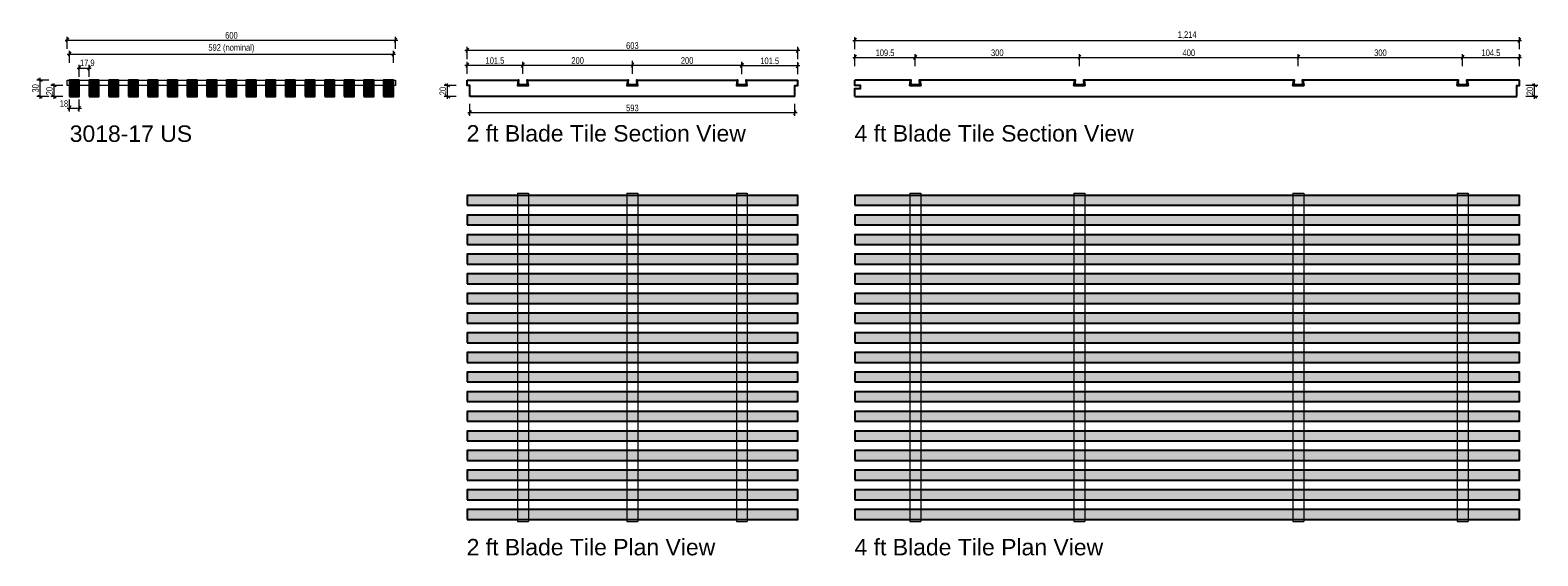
# Model space of a CAD drawing. Header units: millimetres. Extents: x -2721 to 34, y -67 to 894.
import ezdxf

# ---------------------------------------------------------------- set-up
doc = ezdxf.new("R2010")
doc.units = ezdxf.units.MM
doc.header["$MEASUREMENT"] = 0
for name, color, linetype, lineweight in [('New_BLADE TILE 15mm grid_Pen_No__101', 252, 'Continuous', 13), ('New_BLADE tile 24mm grid_Pen_No__1', 7, 'Continuous', 13), ('New_BLADE tile blade 1830_Pen_No__21', 7, 'Continuous', 25), ('New_BLADE tile blade 3018_Pen_No__1', 7, 'Continuous', 13), ('New_BLADE tile blade 3018_Pen_No__21', 7, 'Continuous', 25), ('New_BLADE TILE DOVETAIL_Pen_No__101', 252, 'Continuous', 13), ('New_BLADE TILE DOVETAIL_Pen_No__21', 7, 'Continuous', 25), ('New_DIM - GENERAL.D_Pen_No__1', 7, 'Continuous', 13), ('New_TEXT - GENERAL 1_100.D_Pen_No__1', 7, 'Continuous', 13)]:
    doc.layers.add(name, color=color, linetype=linetype, lineweight=lineweight)
doc.layers.add('New_DIM - GENERAL.D', color=7, linetype='Continuous')
doc.layers.add('New_DIM - GENERAL.D_Pen_No__85', color=7, linetype='Continuous', lineweight=13, true_color=0xaaaaaa)
doc.layers.add('New_LINE - GENERAL.D_Pen_No__102', color=7, linetype='Continuous', lineweight=13, true_color=0xcccccc)
doc.styles.add('GENERATED_STYLE_1', font='txt')
doc.styles.add('GENERATED_STYLE_2', font='txt')
doc.dimstyles.new('GENERATED_STYLE__1', dxfattribs={"dimtxt": 12, "dimasz": 6.08, "dimexe": 0.18, "dimexo": 8000, "dimgap": 0.09, "dimtad": 1, "dimtih": 1, "dimtoh": 1, "dimdec": 0, "dimzin": 0, "dimdsep": 46, "dimtxsty": 'GENERATED_STYLE_1', "dimblk": 'ARROWHEAD_2', "dimblk1": 'ARROWHEAD_2', "dimblk2": 'ARROWHEAD_2', "dimcen": 0.09, "dimclrd": 256, "dimclre": 256, "dimclrt": 7, "dimazin": 0, "dimtfac": 1, "dimtdec": 4, "dimtmove": 0, "dimatfit": 3, "dimfxl": 0, "dimtolj": 1, "dimtzin": 0, "dimarcsym": 0})
doc.dimstyles.new('GENERATED_STYLE__2', dxfattribs={"dimtxt": 12, "dimasz": 6.08, "dimexe": 0.18, "dimexo": 8000, "dimgap": 0.09, "dimtad": 1, "dimdec": 0, "dimzin": 0, "dimdsep": 46, "dimtxsty": 'GENERATED_STYLE_1', "dimblk": 'ARROWHEAD_2', "dimblk1": 'ARROWHEAD_2', "dimblk2": 'ARROWHEAD_2', "dimcen": 0.09, "dimclrd": 256, "dimclre": 256, "dimclrt": 7, "dimazin": 0, "dimtfac": 1, "dimtdec": 4, "dimtmove": 0, "dimatfit": 3, "dimfxl": 0, "dimtolj": 1, "dimtzin": 0, "dimarcsym": 0})
doc.dimstyles.new('GENERATED_STYLE__3', dxfattribs={"dimtxt": 12, "dimasz": 6.08, "dimexe": 0.18, "dimexo": 8000, "dimgap": 0.09, "dimtad": 1, "dimtih": 1, "dimtoh": 1, "dimdec": 0, "dimzin": 0, "dimdsep": 46, "dimtxsty": 'GENERATED_STYLE_1', "dimblk": 'ARROWHEAD_2', "dimblk1": 'ARROWHEAD_2', "dimblk2": 'ARROWHEAD_2', "dimcen": 0.09, "dimclrd": 256, "dimclre": 256, "dimclrt": 7, "dimazin": 0, "dimtfac": 1, "dimtdec": 4, "dimtmove": 2, "dimatfit": 3, "dimfxl": 0, "dimtolj": 1, "dimtzin": 0, "dimarcsym": 0})
pattern_1 = [(45, (0, 0), (-3.535534, 3.535534), []), (45, (-0.707, 0.707), (-3.535534, 3.535534), []), (45, (-1.414, 1.414), (-3.535534, 3.535534), [])]

# ---------------------------------------------------------------- blocks, each defined once
blk = doc.blocks.new('*D1')
at = {"layer": 'New_DIM - GENERAL.D_Pen_No__1', "color": 7, "linetype": 'Continuous', "lineweight": 13}
for p, q in [((-2650.9, 880), (-2655.5, 872)), ((-2055.5, 872), (-2050.9, 880))]:
    blk.add_line(p, q, dxfattribs=at)
at = {"layer": 'New_DIM - GENERAL.D_Pen_No__85', "color": 253, "linetype": 'Continuous', "lineweight": 13, "true_color": 0xaaaaaa}
for p, q in [((-2653.2, 860), (-2653.2, 882)), ((-2053.2, 860), (-2053.2, 882)), ((-2657.1, 876), (-2653.2, 876)), ((-2653.2, 876), (-2053.2, 876)), ((-2053.2, 876), (-2049.3, 876))]:
    blk.add_line(p, q, dxfattribs=at)
at = {"layer": 'New_DIM - GENERAL.D_Pen_No__1', "color": 7, "lineweight": 13, "insert": (-2364.7, 878.4), "char_height": 12, "attachment_point": 7, "style": 'GENERATED_STYLE_1'}
blk.add_mtext('\\A1;{\\pql;\\fArial Narrow|b0|i0|c0|p34;600}', dxfattribs=at)
blk = doc.blocks.new('ARROWHEAD_2')
at = {"color": 0, "linetype": 'Continuous', "lineweight": 0}
for p, q in [((0, 0), (-1, 0)), ((-0.38, -0.66), (0.38, 0.66))]:
    blk.add_line(p, q, dxfattribs=at)
blk = doc.blocks.new('*D3')
at = {"layer": 'New_DIM - GENERAL.D_Pen_No__1', "color": 7, "linetype": 'Continuous', "lineweight": 13}
for p, q in [((-2698.8, 800.5), (-2706.8, 805.1)), ((-2706.8, 775.1), (-2698.8, 770.5))]:
    blk.add_line(p, q, dxfattribs=at)
at = {"layer": 'New_DIM - GENERAL.D_Pen_No__85', "color": 253, "linetype": 'Continuous', "lineweight": 13, "true_color": 0xaaaaaa}
for p, q in [((-2686.8, 802.8), (-2708.8, 802.8)), ((-2702.8, 802.8), (-2702.8, 806.7)), ((-2702.8, 772.8), (-2702.8, 802.8)), ((-2686.8, 772.8), (-2708.8, 772.8)), ((-2702.8, 768.9), (-2702.8, 772.8))]:
    blk.add_line(p, q, dxfattribs=at)
at = {"layer": 'New_DIM - GENERAL.D_Pen_No__1', "color": 7, "lineweight": 13, "insert": (-2705.2, 780.1), "char_height": 12, "attachment_point": 7, "rotation": 90, "style": 'GENERATED_STYLE_1'}
blk.add_mtext('\\A1;{\\pql;\\fArial Narrow|b0|i0|c0|p34;30}', dxfattribs=at)
blk = doc.blocks.new('*D4')
at = {"layer": 'New_DIM - GENERAL.D_Pen_No__1', "color": 7, "linetype": 'Continuous', "lineweight": 13}
for p, q in [((-2673.3, 790.5), (-2681.3, 795.1)), ((-2681.3, 775.1), (-2673.3, 770.5))]:
    blk.add_line(p, q, dxfattribs=at)
at = {"layer": 'New_DIM - GENERAL.D_Pen_No__85', "color": 253, "linetype": 'Continuous', "lineweight": 13, "true_color": 0xaaaaaa}
for p, q in [((-2661.3, 792.8), (-2683.3, 792.8)), ((-2661.3, 772.8), (-2683.3, 772.8)), ((-2677.3, 792.8), (-2677.3, 796.7)), ((-2677.3, 772.8), (-2677.3, 792.8)), ((-2677.3, 768.9), (-2677.3, 772.8))]:
    blk.add_line(p, q, dxfattribs=at)
at = {"layer": 'New_DIM - GENERAL.D_Pen_No__1', "color": 7, "lineweight": 13, "insert": (-2679.7, 775.1), "char_height": 12, "attachment_point": 7, "rotation": 90, "style": 'GENERATED_STYLE_1'}
blk.add_mtext('\\A1;{\\pql;\\fArial Narrow|b0|i0|c0|p34;20}', dxfattribs=at)
blk = doc.blocks.new('*D5')
at = {"layer": 'New_DIM - GENERAL.D_Pen_No__1', "color": 7, "linetype": 'Continuous', "lineweight": 13}
for p, q in [((-2646.9, 755.5), (-2651.5, 747.5)), ((-2633.5, 747.5), (-2628.9, 755.5))]:
    blk.add_line(p, q, dxfattribs=at)
at = {"layer": 'New_DIM - GENERAL.D_Pen_No__85', "color": 253, "linetype": 'Continuous', "lineweight": 13, "true_color": 0xaaaaaa}
for p, q in [((-2653.1, 751.5), (-2649.2, 751.5)), ((-2649.2, 745.5), (-2649.2, 767.5)), ((-2649.2, 751.5), (-2631.2, 751.5)), ((-2631.2, 745.5), (-2631.2, 767.5)), ((-2631.2, 751.5), (-2627.3, 751.5))]:
    blk.add_line(p, q, dxfattribs=at)
at = {"layer": 'New_DIM - GENERAL.D_Pen_No__1', "color": 7, "lineweight": 13, "insert": (-2666.9, 753.9), "char_height": 12, "attachment_point": 7, "style": 'GENERATED_STYLE_1'}
blk.add_mtext('\\A1;{\\pql;\\fArial Narrow|b0|i0|c0|p34;18}', dxfattribs=at)
blk = doc.blocks.new('*D6')
at = {"layer": 'New_DIM - GENERAL.D_Pen_No__1', "color": 7, "linetype": 'Continuous', "lineweight": 13}
for p, q in [((-1920.4, 861.4), (-1925, 853.4)), ((-1321, 853.4), (-1316.4, 861.4))]:
    blk.add_line(p, q, dxfattribs=at)
at = {"layer": 'New_DIM - GENERAL.D_Pen_No__85', "color": 253, "linetype": 'Continuous', "lineweight": 13, "true_color": 0xaaaaaa}
for p, q in [((-1926.6, 857.4), (-1922.7, 857.4)), ((-1922.7, 841.4), (-1922.7, 863.4)), ((-1922.7, 857.4), (-1318.7, 857.4)), ((-1318.7, 841.4), (-1318.7, 863.4)), ((-1318.7, 857.4), (-1314.8, 857.4))]:
    blk.add_line(p, q, dxfattribs=at)
at = {"layer": 'New_DIM - GENERAL.D_Pen_No__1', "color": 7, "lineweight": 13, "insert": (-1632.2, 859.8), "char_height": 12, "attachment_point": 7, "style": 'GENERATED_STYLE_1'}
blk.add_mtext('\\A1;{\\pql;\\fArial Narrow|b0|i0|c0|p34;603}', dxfattribs=at)
blk = doc.blocks.new('*D7')
at = {"layer": 'New_DIM - GENERAL.D_Pen_No__1', "color": 7, "linetype": 'Continuous', "lineweight": 13}
for p, q in [((-1915.4, 747.4), (-1920, 739.4)), ((-1326, 739.4), (-1321.4, 747.4))]:
    blk.add_line(p, q, dxfattribs=at)
at = {"layer": 'New_DIM - GENERAL.D_Pen_No__85', "color": 253, "linetype": 'Continuous', "lineweight": 13, "true_color": 0xaaaaaa}
for p, q in [((-1917.7, 737.4), (-1917.7, 759.4)), ((-1323.7, 737.4), (-1323.7, 759.4)), ((-1921.6, 743.4), (-1917.7, 743.4)), ((-1917.7, 743.4), (-1323.7, 743.4)), ((-1323.7, 743.4), (-1319.8, 743.4))]:
    blk.add_line(p, q, dxfattribs=at)
at = {"layer": 'New_DIM - GENERAL.D_Pen_No__1', "color": 7, "lineweight": 13, "insert": (-1632.2, 745.8), "char_height": 12, "attachment_point": 7, "style": 'GENERATED_STYLE_1'}
blk.add_mtext('\\A1;{\\pql;\\fArial Narrow|b0|i0|c0|p34;593}', dxfattribs=at)
blk = doc.blocks.new('*D8')
at = {"layer": 'New_DIM - GENERAL.D_Pen_No__1', "color": 7, "linetype": 'Continuous', "lineweight": 13}
for p, q in [((-1920.4, 834), (-1925, 826)), ((-1823, 826), (-1818.4, 834))]:
    blk.add_line(p, q, dxfattribs=at)
at = {"layer": 'New_DIM - GENERAL.D_Pen_No__85', "color": 253, "linetype": 'Continuous', "lineweight": 13, "true_color": 0xaaaaaa}
for p, q in [((-1926.6, 830), (-1922.7, 830)), ((-1922.7, 814), (-1922.7, 836)), ((-1922.7, 830), (-1820.7, 830)), ((-1820.7, 814), (-1820.7, 836)), ((-1820.7, 830), (-1816.8, 830))]:
    blk.add_line(p, q, dxfattribs=at)
at = {"layer": 'New_DIM - GENERAL.D_Pen_No__1', "color": 7, "lineweight": 13, "insert": (-1889, 832.4), "char_height": 12, "attachment_point": 7, "style": 'GENERATED_STYLE_1'}
blk.add_mtext('\\A1;{\\pql;\\fArial Narrow|b0|i0|c0|p34;101.5}', dxfattribs=at)
blk = doc.blocks.new('*D9')
at = {"layer": 'New_DIM - GENERAL.D_Pen_No__1', "color": 7, "linetype": 'Continuous', "lineweight": 13}
for p, q in [((-1418.4, 833.5), (-1423, 825.5)), ((-1321, 825.5), (-1316.4, 833.5))]:
    blk.add_line(p, q, dxfattribs=at)
at = {"layer": 'New_DIM - GENERAL.D_Pen_No__85', "color": 253, "linetype": 'Continuous', "lineweight": 13, "true_color": 0xaaaaaa}
for p, q in [((-1424.6, 829.5), (-1420.7, 829.5)), ((-1420.7, 813.5), (-1420.7, 835.5)), ((-1420.7, 829.5), (-1318.7, 829.5)), ((-1318.7, 813.5), (-1318.7, 835.5)), ((-1318.7, 829.5), (-1314.8, 829.5))]:
    blk.add_line(p, q, dxfattribs=at)
at = {"layer": 'New_DIM - GENERAL.D_Pen_No__1', "color": 7, "lineweight": 13, "insert": (-1387, 831.9), "char_height": 12, "attachment_point": 7, "style": 'GENERATED_STYLE_1'}
blk.add_mtext('\\A1;{\\pql;\\fArial Narrow|b0|i0|c0|p34;101.5}', dxfattribs=at)
blk = doc.blocks.new('*D10')
at = {"layer": 'New_DIM - GENERAL.D_Pen_No__1', "color": 7, "linetype": 'Continuous', "lineweight": 13}
for p, q in [((-1101.7, 848.2), (-1106.3, 840.2)), ((-801.7, 848.2), (-806.3, 840.2))]:
    blk.add_line(p, q, dxfattribs=at)
at = {"layer": 'New_DIM - GENERAL.D_Pen_No__85', "color": 253, "linetype": 'Continuous', "lineweight": 13, "true_color": 0xaaaaaa}
for p, q in [((-1107.9, 844.2), (-1104, 844.2)), ((-1104, 828.2), (-1104, 850.2)), ((-1104, 844.2), (-804, 844.2)), ((-804, 828.2), (-804, 850.2))]:
    blk.add_line(p, q, dxfattribs=at)
at = {"layer": 'New_DIM - GENERAL.D_Pen_No__1', "color": 7, "lineweight": 13, "insert": (-965.5, 846.6), "char_height": 12, "attachment_point": 7, "style": 'GENERATED_STYLE_1'}
blk.add_mtext('\\A1;{\\pql;\\fArial Narrow|b0|i0|c0|p34;300}', dxfattribs=at)
blk = doc.blocks.new('*D11')
at = {"layer": 'New_DIM - GENERAL.D_Pen_No__1', "color": 7, "linetype": 'Continuous', "lineweight": 13}
for p, q in [((-801.7, 848.2), (-806.3, 840.2)), ((-401.7, 848.2), (-406.3, 840.2))]:
    blk.add_line(p, q, dxfattribs=at)
at = {"layer": 'New_DIM - GENERAL.D_Pen_No__85', "color": 253, "linetype": 'Continuous', "lineweight": 13, "true_color": 0xaaaaaa}
for p, q in [((-804, 828.2), (-804, 850.2)), ((-804, 844.2), (-404, 844.2)), ((-404, 828.2), (-404, 850.2))]:
    blk.add_line(p, q, dxfattribs=at)
at = {"layer": 'New_DIM - GENERAL.D_Pen_No__1', "color": 7, "lineweight": 13, "insert": (-615.5, 846.6), "char_height": 12, "attachment_point": 7, "style": 'GENERATED_STYLE_1'}
blk.add_mtext('\\A1;{\\pql;\\fArial Narrow|b0|i0|c0|p34;400}', dxfattribs=at)
blk = doc.blocks.new('*D12')
at = {"layer": 'New_DIM - GENERAL.D_Pen_No__1', "color": 7, "linetype": 'Continuous', "lineweight": 13}
for p, q in [((-401.7, 848.2), (-406.3, 840.2)), ((-101.7, 848.2), (-106.3, 840.2))]:
    blk.add_line(p, q, dxfattribs=at)
at = {"layer": 'New_DIM - GENERAL.D_Pen_No__85', "color": 253, "linetype": 'Continuous', "lineweight": 13, "true_color": 0xaaaaaa}
for p, q in [((-404, 828.2), (-404, 850.2)), ((-404, 844.2), (-104, 844.2)), ((-104, 828.2), (-104, 850.2))]:
    blk.add_line(p, q, dxfattribs=at)
at = {"layer": 'New_DIM - GENERAL.D_Pen_No__1', "color": 7, "lineweight": 13, "insert": (-265.5, 846.6), "char_height": 12, "attachment_point": 7, "style": 'GENERATED_STYLE_1'}
blk.add_mtext('\\A1;{\\pql;\\fArial Narrow|b0|i0|c0|p34;300}', dxfattribs=at)
blk = doc.blocks.new('*D13')
at = {"layer": 'New_DIM - GENERAL.D_Pen_No__1', "color": 7, "linetype": 'Continuous', "lineweight": 13}
for p, q in [((-101.7, 848.2), (-106.3, 840.2)), ((-2.3, 840.2), (2.3, 848.2))]:
    blk.add_line(p, q, dxfattribs=at)
at = {"layer": 'New_DIM - GENERAL.D_Pen_No__85', "color": 253, "linetype": 'Continuous', "lineweight": 13, "true_color": 0xaaaaaa}
for p, q in [((-104, 828.2), (-104, 850.2)), ((-104, 844.2), (0, 844.2)), ((0, 828.2), (0, 850.2)), ((0, 844.2), (3.9, 844.2))]:
    blk.add_line(p, q, dxfattribs=at)
at = {"layer": 'New_DIM - GENERAL.D_Pen_No__1', "color": 7, "lineweight": 13, "insert": (-69.3, 846.6), "char_height": 12, "attachment_point": 7, "style": 'GENERATED_STYLE_1'}
blk.add_mtext('\\A1;{\\pql;\\fArial Narrow|b0|i0|c0|p34;104.5}', dxfattribs=at)
blk = doc.blocks.new('*D14')
at = {"layer": 'New_DIM - GENERAL.D_Pen_No__1', "color": 7, "linetype": 'Continuous', "lineweight": 13}
for p, q in [((-1954.5, 790.5), (-1962.5, 795.1)), ((-1962.5, 775.1), (-1954.5, 770.5))]:
    blk.add_line(p, q, dxfattribs=at)
at = {"layer": 'New_DIM - GENERAL.D_Pen_No__85', "color": 253, "linetype": 'Continuous', "lineweight": 13, "true_color": 0xaaaaaa}
for p, q in [((-1942.5, 792.8), (-1964.5, 792.8)), ((-1942.5, 772.8), (-1964.5, 772.8)), ((-1958.5, 792.8), (-1958.5, 796.7)), ((-1958.5, 772.8), (-1958.5, 792.8)), ((-1958.5, 768.9), (-1958.5, 772.8))]:
    blk.add_line(p, q, dxfattribs=at)
at = {"layer": 'New_DIM - GENERAL.D_Pen_No__1', "color": 7, "lineweight": 13, "insert": (-1960.9, 775.1), "char_height": 12, "attachment_point": 7, "rotation": 90, "style": 'GENERATED_STYLE_1'}
blk.add_mtext('\\A1;{\\pql;\\fArial Narrow|b0|i0|c0|p34;20}', dxfattribs=at)
blk = doc.blocks.new('*D15')
at = {"layer": 'New_DIM - GENERAL.D_Pen_No__1', "color": 7, "linetype": 'Continuous', "lineweight": 13}
for p, q in [((31.6, 790.5), (23.6, 795.1)), ((23.6, 775.1), (31.6, 770.5))]:
    blk.add_line(p, q, dxfattribs=at)
at = {"layer": 'New_DIM - GENERAL.D_Pen_No__85', "color": 253, "linetype": 'Continuous', "lineweight": 13, "true_color": 0xaaaaaa}
for p, q in [((33.6, 792.8), (11.6, 792.8)), ((33.6, 772.8), (11.6, 772.8)), ((27.6, 792.8), (27.6, 796.7)), ((27.6, 772.8), (27.6, 792.8)), ((27.6, 768.9), (27.6, 772.8))]:
    blk.add_line(p, q, dxfattribs=at)
at = {"layer": 'New_DIM - GENERAL.D_Pen_No__1', "color": 7, "lineweight": 13, "insert": (25.2, 775.1), "char_height": 12, "attachment_point": 7, "rotation": 90, "style": 'GENERATED_STYLE_1'}
blk.add_mtext('\\A1;{\\pql;\\fArial Narrow|b0|i0|c0|p34;20}', dxfattribs=at)
blk = doc.blocks.new('*D16')
at = {"layer": 'New_DIM - GENERAL.D_Pen_No__1', "color": 7, "linetype": 'Continuous', "lineweight": 13}
for p, q in [((-1818.4, 834.1), (-1823, 826.1)), ((-1618.4, 834.1), (-1623, 826.1))]:
    blk.add_line(p, q, dxfattribs=at)
at = {"layer": 'New_DIM - GENERAL.D_Pen_No__85', "color": 253, "linetype": 'Continuous', "lineweight": 13, "true_color": 0xaaaaaa}
for p, q in [((-1824.6, 830.1), (-1820.7, 830.1)), ((-1820.7, 814.1), (-1820.7, 836.1)), ((-1820.7, 830.1), (-1620.7, 830.1)), ((-1620.7, 814.1), (-1620.7, 836.1))]:
    blk.add_line(p, q, dxfattribs=at)
at = {"layer": 'New_DIM - GENERAL.D_Pen_No__1', "color": 7, "lineweight": 13, "insert": (-1732.2, 832.5), "char_height": 12, "attachment_point": 7, "style": 'GENERATED_STYLE_1'}
blk.add_mtext('\\A1;{\\pql;\\fArial Narrow|b0|i0|c0|p34;200}', dxfattribs=at)
blk = doc.blocks.new('*D17')
at = {"layer": 'New_DIM - GENERAL.D_Pen_No__1', "color": 7, "linetype": 'Continuous', "lineweight": 13}
for p, q in [((-1618.4, 834.1), (-1623, 826.1)), ((-1423, 826.1), (-1418.4, 834.1))]:
    blk.add_line(p, q, dxfattribs=at)
at = {"layer": 'New_DIM - GENERAL.D_Pen_No__85', "color": 253, "linetype": 'Continuous', "lineweight": 13, "true_color": 0xaaaaaa}
for p, q in [((-1620.7, 814.1), (-1620.7, 836.1)), ((-1620.7, 830.1), (-1420.7, 830.1)), ((-1420.7, 814.1), (-1420.7, 836.1)), ((-1420.7, 830.1), (-1416.8, 830.1))]:
    blk.add_line(p, q, dxfattribs=at)
at = {"layer": 'New_DIM - GENERAL.D_Pen_No__1', "color": 7, "lineweight": 13, "insert": (-1532.2, 832.5), "char_height": 12, "attachment_point": 7, "style": 'GENERATED_STYLE_1'}
blk.add_mtext('\\A1;{\\pql;\\fArial Narrow|b0|i0|c0|p34;200}', dxfattribs=at)
blk = doc.blocks.new('*D18')
at = {"layer": 'New_DIM - GENERAL.D_Pen_No__1', "color": 7, "linetype": 'Continuous', "lineweight": 13}
for p, q in [((-2646.9, 854.4), (-2651.5, 846.4)), ((-2059.5, 846.4), (-2054.9, 854.4))]:
    blk.add_line(p, q, dxfattribs=at)
at = {"layer": 'New_DIM - GENERAL.D_Pen_No__85', "color": 253, "linetype": 'Continuous', "lineweight": 13, "true_color": 0xaaaaaa}
for p, q in [((-2649.2, 834.4), (-2649.2, 856.4)), ((-2057.2, 834.4), (-2057.2, 856.4)), ((-2653.1, 850.4), (-2649.2, 850.4)), ((-2649.2, 850.4), (-2057.2, 850.4)), ((-2057.2, 850.4), (-2053.3, 850.4))]:
    blk.add_line(p, q, dxfattribs=at)
at = {"layer": 'New_DIM - GENERAL.D_Pen_No__1', "color": 7, "lineweight": 13, "insert": (-2395.4, 852.8), "char_height": 12, "attachment_point": 7, "style": 'GENERATED_STYLE_1'}
blk.add_mtext('\\A1;{\\pql;\\fArial Narrow|b0|i0|c0|p34;592 (nominal)}', dxfattribs=at)
blk = doc.blocks.new('*D19')
at = {"layer": 'New_DIM - GENERAL.D_Pen_No__1', "color": 7, "linetype": 'Continuous', "lineweight": 13}
for p, q in [((-2628.9, 828.9), (-2633.5, 820.9)), ((-2615.6, 820.9), (-2611, 828.9))]:
    blk.add_line(p, q, dxfattribs=at)
at = {"layer": 'New_DIM - GENERAL.D_Pen_No__85', "color": 253, "linetype": 'Continuous', "lineweight": 13, "true_color": 0xaaaaaa}
for p, q in [((-2631.2, 808.9), (-2631.2, 830.9)), ((-2613.3, 808.9), (-2613.3, 830.9)), ((-2635.1, 824.9), (-2631.2, 824.9)), ((-2631.2, 824.9), (-2613.3, 824.9)), ((-2613.3, 824.9), (-2609.4, 824.9))]:
    blk.add_line(p, q, dxfattribs=at)
at = {"layer": 'New_DIM - GENERAL.D_Pen_No__1', "color": 7, "lineweight": 13, "insert": (-2630, 828.3), "char_height": 12, "attachment_point": 7, "style": 'GENERATED_STYLE_1'}
blk.add_mtext('\\A1;{\\pql;\\fArial Narrow|b0|i0|c0|p34;17.9}', dxfattribs=at)
blk = doc.blocks.new('*D20')
at = {"layer": 'New_DIM - GENERAL.D_Pen_No__1', "color": 7, "linetype": 'Continuous', "lineweight": 13}
for p, q in [((-1211.7, 879.4), (-1216.3, 871.4)), ((-2.3, 871.4), (2.3, 879.4))]:
    blk.add_line(p, q, dxfattribs=at)
at = {"layer": 'New_DIM - GENERAL.D_Pen_No__85', "color": 253, "linetype": 'Continuous', "lineweight": 13, "true_color": 0xaaaaaa}
for p, q in [((-1217.9, 875.4), (-1214, 875.4)), ((-1214, 859.4), (-1214, 881.4)), ((-1214, 875.4), (0, 875.4)), ((0, 859.4), (0, 881.4)), ((0, 875.4), (3.9, 875.4))]:
    blk.add_line(p, q, dxfattribs=at)
at = {"layer": 'New_DIM - GENERAL.D_Pen_No__1', "color": 7, "lineweight": 13, "insert": (-624.3, 877.8), "char_height": 12, "attachment_point": 7, "style": 'GENERATED_STYLE_1'}
blk.add_mtext('\\A1;{\\pql;\\fArial Narrow|b0|i0|c0|p34;1,214}', dxfattribs=at)
blk = doc.blocks.new('*D21')
at = {"layer": 'New_DIM - GENERAL.D_Pen_No__1', "color": 7, "linetype": 'Continuous', "lineweight": 13}
for p, q in [((-1211.7, 848.2), (-1216.3, 840.2)), ((-1106.3, 840.2), (-1101.7, 848.2))]:
    blk.add_line(p, q, dxfattribs=at)
at = {"layer": 'New_DIM - GENERAL.D_Pen_No__85', "color": 253, "linetype": 'Continuous', "lineweight": 13, "true_color": 0xaaaaaa}
for p, q in [((-1217.9, 844.2), (-1214, 844.2)), ((-1214, 828.2), (-1214, 850.2)), ((-1214, 844.2), (-1104, 844.2)), ((-1104, 828.2), (-1104, 850.2)), ((-1104, 844.2), (-1100.1, 844.2))]:
    blk.add_line(p, q, dxfattribs=at)
at = {"layer": 'New_DIM - GENERAL.D_Pen_No__1', "color": 7, "lineweight": 13, "insert": (-1176.3, 846.6), "char_height": 12, "attachment_point": 7, "style": 'GENERATED_STYLE_1'}
blk.add_mtext('\\A1;{\\pql;\\fArial Narrow|b0|i0|c0|p34;109.5}', dxfattribs=at)

msp = doc.modelspace()

# ---------------------------------------------------------------- hatches: boundary and pattern name
at = {"layer": 'New_BLADE tile blade 3018_Pen_No__1', "linetype": 'Continuous', "lineweight": 15}
for points in [[(-2649.2, 772.8), (-2631.2, 772.8), (-2631.2, 802.8), (-2649.2, 802.8)], [(-2613.3, 772.8), (-2595.3, 772.8), (-2595.3, 802.8), (-2613.3, 802.8)], [(-2577.5, 772.8), (-2559.5, 772.8), (-2559.5, 802.8), (-2577.5, 802.8)], [(-2541.6, 772.8), (-2523.6, 772.8), (-2523.6, 802.8), (-2541.6, 802.8)], [(-2505.7, 772.8), (-2487.7, 772.8), (-2487.7, 802.8), (-2505.7, 802.8)], [(-2469.8, 772.8), (-2451.8, 772.8), (-2451.8, 802.8), (-2469.8, 802.8)], [(-2434, 772.8), (-2416, 772.8), (-2416, 802.8), (-2434, 802.8)], [(-2398.1, 772.8), (-2380.1, 772.8), (-2380.1, 802.8), (-2398.1, 802.8)], [(-2362.2, 772.8), (-2344.2, 772.8), (-2344.2, 802.8), (-2362.2, 802.8)], [(-2326.3, 772.8), (-2308.3, 772.8), (-2308.3, 802.8), (-2326.3, 802.8)], [(-2290.5, 772.8), (-2272.5, 772.8), (-2272.5, 802.8), (-2290.5, 802.8)], [(-2254.6, 772.8), (-2236.6, 772.8), (-2236.6, 802.8), (-2254.6, 802.8)], [(-2218.7, 772.8), (-2200.7, 772.8), (-2200.7, 802.8), (-2218.7, 802.8)], [(-2182.8, 772.8), (-2164.8, 772.8), (-2164.8, 802.8), (-2182.8, 802.8)], [(-2147, 772.8), (-2129, 772.8), (-2129, 802.8), (-2147, 802.8)], [(-2111.1, 772.8), (-2093.1, 772.8), (-2093.1, 802.8), (-2111.1, 802.8)], [(-2075.2, 772.8), (-2057.2, 772.8), (-2057.2, 802.8), (-2075.2, 802.8)], [(-1922.7, 574), (-1318.7, 574), (-1318.7, 592), (-1922.7, 592)], [(-1214, 574), (0, 574), (0, 592), (-1214, 592)], [(-1922.7, 538.1), (-1318.7, 538.1), (-1318.7, 556.1), (-1922.7, 556.1)], [(-1214, 538.1), (0, 538.1), (0, 556.1), (-1214, 556.1)], [(-1922.7, 502.3), (-1318.7, 502.3), (-1318.7, 520.2), (-1922.7, 520.2)], [(-1214, 502.3), (0, 502.3), (0, 520.2), (-1214, 520.2)], [(-1922.7, 466.4), (-1318.7, 466.4), (-1318.7, 484.4), (-1922.7, 484.4)], [(-1214, 466.4), (0, 466.4), (0, 484.4), (-1214, 484.4)], [(-1922.7, 430.5), (-1318.7, 430.5), (-1318.7, 448.5), (-1922.7, 448.5)], [(-1214, 430.5), (0, 430.5), (0, 448.5), (-1214, 448.5)], [(-1922.7, 394.6), (-1318.7, 394.6), (-1318.7, 412.6), (-1922.7, 412.6)], [(-1214, 394.6), (0, 394.6), (0, 412.6), (-1214, 412.6)], [(-1922.7, 358.8), (-1318.7, 358.8), (-1318.7, 376.7), (-1922.7, 376.7)], [(-1214, 358.8), (0, 358.8), (0, 376.7), (-1214, 376.7)], [(-1922.7, 322.9), (-1318.7, 322.9), (-1318.7, 340.9), (-1922.7, 340.9)], [(-1214, 322.9), (0, 322.9), (0, 340.9), (-1214, 340.9)], [(-1922.7, 287), (-1318.7, 287), (-1318.7, 305), (-1922.7, 305)], [(-1214, 287), (0, 287), (0, 305), (-1214, 305)], [(-1922.7, 251.1), (-1318.7, 251.1), (-1318.7, 269.1), (-1922.7, 269.1)], [(-1214, 251.1), (0, 251.1), (0, 269.1), (-1214, 269.1)], [(-1922.7, 215.3), (-1318.7, 215.3), (-1318.7, 233.2), (-1922.7, 233.2)], [(-1214, 215.3), (0, 215.3), (0, 233.2), (-1214, 233.2)], [(-1922.7, 179.4), (-1318.7, 179.4), (-1318.7, 197.4), (-1922.7, 197.4)], [(-1214, 179.4), (0, 179.4), (0, 197.4), (-1214, 197.4)], [(-1922.7, 143.5), (-1318.7, 143.5), (-1318.7, 161.5), (-1922.7, 161.5)], [(-1214, 143.5), (0, 143.5), (0, 161.5), (-1214, 161.5)], [(-1922.7, 107.6), (-1318.7, 107.6), (-1318.7, 125.6), (-1922.7, 125.6)], [(-1214, 107.6), (0, 107.6), (0, 125.6), (-1214, 125.6)], [(-1922.7, 71.8), (-1318.7, 71.8), (-1318.7, 89.7), (-1922.7, 89.7)], [(-1214, 71.8), (0, 71.8), (0, 89.7), (-1214, 89.7)], [(-1922.7, 35.9), (-1318.7, 35.9), (-1318.7, 53.9), (-1922.7, 53.9)], [(-1214, 35.9), (0, 35.9), (0, 53.9), (-1214, 53.9)], [(-1922.7, 0), (-1318.7, 0), (-1318.7, 18), (-1922.7, 18)], [(-1214, 0), (0, 0), (0, 18), (-1214, 18)]]:
    msp.add_hatch(color=9, dxfattribs=at).paths.add_polyline_path(points)
at = {"layer": 'New_BLADE TILE DOVETAIL_Pen_No__101', "linetype": 'Continuous', "lineweight": 13}
h = msp.add_hatch(dxfattribs=at)
h.set_pattern_fill('Aluminum', color=252, style=0, pattern_type=2)
h.set_pattern_definition(pattern_1)
h.paths.add_polyline_path([(-1829.2, 802.8), (-1830.7, 792.8), (-1810.7, 792.8), (-1812.2, 802.8), (-1813.4, 802.8), (-1812.6, 797.5), (-1813.1, 797.5), (-1813.4, 796.3), (-1812.5, 796.3), (-1812.2, 794.3), (-1829.2, 794.3), (-1828.9, 796.3), (-1828, 796.3), (-1828.3, 797.5), (-1828.8, 797.5), (-1828, 802.8)])
h = msp.add_hatch(dxfattribs=at)
h.set_pattern_fill('Aluminum', color=252, style=0, pattern_type=2)
h.set_pattern_definition(pattern_1)
h.paths.add_polyline_path([(-1629.2, 802.8), (-1630.7, 792.8), (-1610.7, 792.8), (-1612.2, 802.8), (-1613.4, 802.8), (-1612.6, 797.5), (-1613.1, 797.5), (-1613.4, 796.3), (-1612.5, 796.3), (-1612.2, 794.3), (-1629.2, 794.3), (-1628.9, 796.3), (-1628, 796.3), (-1628.3, 797.5), (-1628.8, 797.5), (-1628, 802.8)])
h = msp.add_hatch(dxfattribs=at)
h.set_pattern_fill('Aluminum', color=252, style=0, pattern_type=2)
h.set_pattern_definition(pattern_1)
h.paths.add_polyline_path([(-1429.2, 802.8), (-1430.7, 792.8), (-1410.7, 792.8), (-1412.2, 802.8), (-1413.4, 802.8), (-1412.6, 797.5), (-1413.1, 797.5), (-1413.4, 796.3), (-1412.5, 796.3), (-1412.2, 794.3), (-1429.2, 794.3), (-1428.9, 796.3), (-1428, 796.3), (-1428.3, 797.5), (-1428.8, 797.5), (-1428, 802.8)])
h = msp.add_hatch(dxfattribs=at)
h.set_pattern_fill('Aluminum', color=252, style=0, pattern_type=2)
h.set_pattern_definition(pattern_1)
h.paths.add_polyline_path([(-1112.5, 802.8), (-1114, 792.8), (-1094, 792.8), (-1095.5, 802.8), (-1096.7, 802.8), (-1095.9, 797.5), (-1096.4, 797.5), (-1096.7, 796.3), (-1095.8, 796.3), (-1095.5, 794.3), (-1112.5, 794.3), (-1112.2, 796.3), (-1111.3, 796.3), (-1111.6, 797.5), (-1112.1, 797.5), (-1111.3, 802.8)])
h = msp.add_hatch(dxfattribs=at)
h.set_pattern_fill('Aluminum', color=252, style=0, pattern_type=2)
h.set_pattern_definition(pattern_1)
h.paths.add_polyline_path([(-812.5, 802.8), (-814, 792.8), (-794, 792.8), (-795.5, 802.8), (-796.7, 802.8), (-795.9, 797.5), (-796.4, 797.5), (-796.7, 796.3), (-795.8, 796.3), (-795.5, 794.3), (-812.5, 794.3), (-812.2, 796.3), (-811.3, 796.3), (-811.6, 797.5), (-812.1, 797.5), (-811.3, 802.8)])
h = msp.add_hatch(dxfattribs=at)
h.set_pattern_fill('Aluminum', color=252, style=0, pattern_type=2)
h.set_pattern_definition(pattern_1)
h.paths.add_polyline_path([(-412.5, 802.8), (-414, 792.8), (-394, 792.8), (-395.5, 802.8), (-396.7, 802.8), (-395.9, 797.5), (-396.4, 797.5), (-396.7, 796.3), (-395.8, 796.3), (-395.5, 794.3), (-412.5, 794.3), (-412.2, 796.3), (-411.3, 796.3), (-411.6, 797.5), (-412.1, 797.5), (-411.3, 802.8)])
h = msp.add_hatch(dxfattribs=at)
h.set_pattern_fill('Aluminum', color=252, style=0, pattern_type=2)
h.set_pattern_definition(pattern_1)
h.paths.add_polyline_path([(-112.5, 802.8), (-114, 792.8), (-94, 792.8), (-95.5, 802.8), (-96.7, 802.8), (-95.9, 797.5), (-96.4, 797.5), (-96.7, 796.3), (-95.8, 796.3), (-95.5, 794.3), (-112.5, 794.3), (-112.2, 796.3), (-111.3, 796.3), (-111.6, 797.5), (-112.1, 797.5), (-111.3, 802.8)])

# ---------------------------------------------------------------- linework, layer by layer
at = {"layer": 'New_BLADE TILE 15mm grid_Pen_No__101', "color": 252, "linetype": 'Continuous', "lineweight": 13}
for p, q in [((-1830.7, 596), (-1810.7, 596)), ((-1830.7, 596), (-1830.7, -4)), ((-1810.7, 596), (-1810.7, -4)), ((-1630.7, 596), (-1610.7, 596)), ((-1630.7, 596), (-1630.7, -4)), ((-1610.7, 596), (-1610.7, -4)), ((-1430.7, 596), (-1410.7, 596)), ((-1430.7, 596), (-1430.7, -4)), ((-1410.7, 596), (-1410.7, -4)), ((-1114, 596), (-1094, 596)), ((-1114, 596), (-1114, -4)), ((-1094, 596), (-1094, -4)), ((-814, 596), (-794, 596)), ((-814, 596), (-814, -4)), ((-794, 596), (-794, -4)), ((-414, 596), (-394, 596)), ((-414, 596), (-414, -4)), ((-394, 596), (-394, -4)), ((-114, 596), (-94, 596)), ((-114, 596), (-114, -4)), ((-94, 596), (-94, -4)), ((-1830.7, -4), (-1810.7, -4)), ((-1630.7, -4), (-1610.7, -4)), ((-1430.7, -4), (-1410.7, -4)), ((-1114, -4), (-1094, -4)), ((-814, -4), (-794, -4)), ((-414, -4), (-394, -4)), ((-114, -4), (-94, -4))]:
    msp.add_line(p, q, dxfattribs=at)
at = {"layer": 'New_BLADE tile 24mm grid_Pen_No__1', "color": 7, "linetype": 'Continuous', "lineweight": 13, "flags": 128}
msp.add_lwpolyline([(-2653.2, 802.8), (-2053.2, 802.8), (-2053.2, 792.8), (-2653.2, 792.8)], close=True, dxfattribs=at)
at = {"layer": 'New_BLADE tile blade 1830_Pen_No__21', "color": 7, "linetype": 'Continuous', "lineweight": 25, "flags": 128}
for points in [[(-1922.7, 802.8), (-1829.2, 802.8), (-1830.7, 792.8), (-1810.7, 792.8), (-1812.2, 802.8), (-1629.2, 802.8), (-1630.7, 792.8), (-1610.7, 792.8), (-1612.2, 802.8), (-1429.2, 802.8), (-1430.7, 792.8), (-1410.7, 792.8), (-1412.2, 802.8), (-1318.7, 802.8)], [(-1917.7, 772.8), (-1917.7, 792.8), (-1922.7, 792.8), (-1922.7, 802.8)], [(-1323.7, 772.8), (-1323.7, 792.8), (-1318.7, 792.8), (-1318.7, 802.8)], [(-1214, 772.8), (-1214, 787.3), (-1204, 787.3), (-1204, 792.8), (-1214, 792.8), (-1214, 802.8)], [(0, 802.8), (-95.5, 802.8), (-94, 792.8), (-114, 792.8), (-112.5, 802.8), (-395.5, 802.8), (-394, 792.8), (-414, 792.8), (-412.5, 802.8), (-795.5, 802.8), (-794, 792.8), (-814, 792.8), (-812.5, 802.8), (-1095.5, 802.8), (-1094, 792.8), (-1114, 792.8), (-1112.5, 802.8), (-1214, 802.8)], [(-5, 772.8), (-5, 792.8), (0, 792.8), (0, 802.8)], [(-1323.7, 772.8), (-1917.7, 772.8)], [(-1214, 772.8), (-5, 772.8)]]:
    msp.add_lwpolyline(points, dxfattribs=at)
at = {"layer": 'New_BLADE tile blade 3018_Pen_No__21', "color": 7, "linetype": 'Continuous', "lineweight": 25, "flags": 128}
for points in [[(-2649.2, 772.8), (-2631.2, 772.8), (-2631.2, 802.8), (-2649.2, 802.8)], [(-2613.3, 772.8), (-2595.3, 772.8), (-2595.3, 802.8), (-2613.3, 802.8)], [(-2577.5, 772.8), (-2559.5, 772.8), (-2559.5, 802.8), (-2577.5, 802.8)], [(-2541.6, 772.8), (-2523.6, 772.8), (-2523.6, 802.8), (-2541.6, 802.8)], [(-2505.7, 772.8), (-2487.7, 772.8), (-2487.7, 802.8), (-2505.7, 802.8)], [(-2469.8, 772.8), (-2451.8, 772.8), (-2451.8, 802.8), (-2469.8, 802.8)], [(-2434, 772.8), (-2416, 772.8), (-2416, 802.8), (-2434, 802.8)], [(-2398.1, 772.8), (-2380.1, 772.8), (-2380.1, 802.8), (-2398.1, 802.8)], [(-2362.2, 772.8), (-2344.2, 772.8), (-2344.2, 802.8), (-2362.2, 802.8)], [(-2326.3, 772.8), (-2308.3, 772.8), (-2308.3, 802.8), (-2326.3, 802.8)], [(-2290.5, 772.8), (-2272.5, 772.8), (-2272.5, 802.8), (-2290.5, 802.8)], [(-2254.6, 772.8), (-2236.6, 772.8), (-2236.6, 802.8), (-2254.6, 802.8)], [(-2218.7, 772.8), (-2200.7, 772.8), (-2200.7, 802.8), (-2218.7, 802.8)], [(-2182.8, 772.8), (-2164.8, 772.8), (-2164.8, 802.8), (-2182.8, 802.8)], [(-2147, 772.8), (-2129, 772.8), (-2129, 802.8), (-2147, 802.8)], [(-2111.1, 772.8), (-2093.1, 772.8), (-2093.1, 802.8), (-2111.1, 802.8)], [(-2075.2, 772.8), (-2057.2, 772.8), (-2057.2, 802.8), (-2075.2, 802.8)], [(-1922.7, 574), (-1318.7, 574), (-1318.7, 592), (-1922.7, 592)], [(-1214, 574), (0, 574), (0, 592), (-1214, 592)], [(-1922.7, 538.1), (-1318.7, 538.1), (-1318.7, 556.1), (-1922.7, 556.1)], [(-1214, 538.1), (0, 538.1), (0, 556.1), (-1214, 556.1)], [(-1922.7, 502.3), (-1318.7, 502.3), (-1318.7, 520.2), (-1922.7, 520.2)], [(-1214, 502.3), (0, 502.3), (0, 520.2), (-1214, 520.2)], [(-1922.7, 466.4), (-1318.7, 466.4), (-1318.7, 484.4), (-1922.7, 484.4)], [(-1214, 466.4), (0, 466.4), (0, 484.4), (-1214, 484.4)], [(-1922.7, 430.5), (-1318.7, 430.5), (-1318.7, 448.5), (-1922.7, 448.5)], [(-1214, 430.5), (0, 430.5), (0, 448.5), (-1214, 448.5)], [(-1922.7, 394.6), (-1318.7, 394.6), (-1318.7, 412.6), (-1922.7, 412.6)], [(-1214, 394.6), (0, 394.6), (0, 412.6), (-1214, 412.6)], [(-1922.7, 358.8), (-1318.7, 358.8), (-1318.7, 376.7), (-1922.7, 376.7)], [(-1214, 358.8), (0, 358.8), (0, 376.7), (-1214, 376.7)], [(-1922.7, 322.9), (-1318.7, 322.9), (-1318.7, 340.9), (-1922.7, 340.9)], [(-1214, 322.9), (0, 322.9), (0, 340.9), (-1214, 340.9)], [(-1922.7, 287), (-1318.7, 287), (-1318.7, 305), (-1922.7, 305)], [(-1214, 287), (0, 287), (0, 305), (-1214, 305)], [(-1922.7, 251.1), (-1318.7, 251.1), (-1318.7, 269.1), (-1922.7, 269.1)], [(-1214, 251.1), (0, 251.1), (0, 269.1), (-1214, 269.1)], [(-1922.7, 215.3), (-1318.7, 215.3), (-1318.7, 233.2), (-1922.7, 233.2)], [(-1214, 215.3), (0, 215.3), (0, 233.2), (-1214, 233.2)], [(-1922.7, 179.4), (-1318.7, 179.4), (-1318.7, 197.4), (-1922.7, 197.4)], [(-1214, 179.4), (0, 179.4), (0, 197.4), (-1214, 197.4)], [(-1922.7, 143.5), (-1318.7, 143.5), (-1318.7, 161.5), (-1922.7, 161.5)], [(-1214, 143.5), (0, 143.5), (0, 161.5), (-1214, 161.5)], [(-1922.7, 107.6), (-1318.7, 107.6), (-1318.7, 125.6), (-1922.7, 125.6)], [(-1214, 107.6), (0, 107.6), (0, 125.6), (-1214, 125.6)], [(-1922.7, 71.8), (-1318.7, 71.8), (-1318.7, 89.7), (-1922.7, 89.7)], [(-1214, 71.8), (0, 71.8), (0, 89.7), (-1214, 89.7)], [(-1922.7, 35.9), (-1318.7, 35.9), (-1318.7, 53.9), (-1922.7, 53.9)], [(-1214, 35.9), (0, 35.9), (0, 53.9), (-1214, 53.9)], [(-1922.7, 0), (-1318.7, 0), (-1318.7, 18), (-1922.7, 18)], [(-1214, 0), (0, 0), (0, 18), (-1214, 18)]]:
    msp.add_lwpolyline(points, close=True, dxfattribs=at)
at = {"layer": 'New_BLADE TILE DOVETAIL_Pen_No__21', "color": 7, "linetype": 'Continuous', "lineweight": 25, "flags": 128}
for points in [[(-1829.2, 802.8), (-1830.7, 792.8), (-1810.7, 792.8), (-1812.2, 802.8), (-1813.4, 802.8), (-1812.6, 797.5), (-1813.1, 797.5), (-1813.4, 796.3), (-1812.5, 796.3), (-1812.2, 794.3), (-1829.2, 794.3), (-1828.9, 796.3), (-1828, 796.3), (-1828.3, 797.5), (-1828.8, 797.5), (-1828, 802.8)], [(-1629.2, 802.8), (-1630.7, 792.8), (-1610.7, 792.8), (-1612.2, 802.8), (-1613.4, 802.8), (-1612.6, 797.5), (-1613.1, 797.5), (-1613.4, 796.3), (-1612.5, 796.3), (-1612.2, 794.3), (-1629.2, 794.3), (-1628.9, 796.3), (-1628, 796.3), (-1628.3, 797.5), (-1628.8, 797.5), (-1628, 802.8)], [(-1429.2, 802.8), (-1430.7, 792.8), (-1410.7, 792.8), (-1412.2, 802.8), (-1413.4, 802.8), (-1412.6, 797.5), (-1413.1, 797.5), (-1413.4, 796.3), (-1412.5, 796.3), (-1412.2, 794.3), (-1429.2, 794.3), (-1428.9, 796.3), (-1428, 796.3), (-1428.3, 797.5), (-1428.8, 797.5), (-1428, 802.8)], [(-1112.5, 802.8), (-1114, 792.8), (-1094, 792.8), (-1095.5, 802.8), (-1096.7, 802.8), (-1095.9, 797.5), (-1096.4, 797.5), (-1096.7, 796.3), (-1095.8, 796.3), (-1095.5, 794.3), (-1112.5, 794.3), (-1112.2, 796.3), (-1111.3, 796.3), (-1111.6, 797.5), (-1112.1, 797.5), (-1111.3, 802.8)], [(-812.5, 802.8), (-814, 792.8), (-794, 792.8), (-795.5, 802.8), (-796.7, 802.8), (-795.9, 797.5), (-796.4, 797.5), (-796.7, 796.3), (-795.8, 796.3), (-795.5, 794.3), (-812.5, 794.3), (-812.2, 796.3), (-811.3, 796.3), (-811.6, 797.5), (-812.1, 797.5), (-811.3, 802.8)], [(-412.5, 802.8), (-414, 792.8), (-394, 792.8), (-395.5, 802.8), (-396.7, 802.8), (-395.9, 797.5), (-396.4, 797.5), (-396.7, 796.3), (-395.8, 796.3), (-395.5, 794.3), (-412.5, 794.3), (-412.2, 796.3), (-411.3, 796.3), (-411.6, 797.5), (-412.1, 797.5), (-411.3, 802.8)], [(-112.5, 802.8), (-114, 792.8), (-94, 792.8), (-95.5, 802.8), (-96.7, 802.8), (-95.9, 797.5), (-96.4, 797.5), (-96.7, 796.3), (-95.8, 796.3), (-95.5, 794.3), (-112.5, 794.3), (-112.2, 796.3), (-111.3, 796.3), (-111.6, 797.5), (-112.1, 797.5), (-111.3, 802.8)]]:
    msp.add_lwpolyline(points, close=True, dxfattribs=at)
at = {"layer": 'New_LINE - GENERAL.D_Pen_No__102', "color": 254, "linetype": 'Continuous', "lineweight": 13, "true_color": 0xcccccc}
msp.add_line((-1620.7, 818.8), (-1620.7, 838.2), dxfattribs=at)

# ---------------------------------------------------------------- texts
at = {"layer": 'New_TEXT - GENERAL 1_100.D_Pen_No__1', "color": 7, "linetype": 'Continuous', "lineweight": 13, "char_height": 30, "attachment_point": 7, "style": 'GENERATED_STYLE_2'}
for s, insert in [('\\A1;{\\pql;\\fArial|b0|i0|c0|p34;3018-17 US}', (-2648.7, 689.5)), ('\\A1;{\\pql;\\fArial|b0|i0|c0|p34;2 ft Blade Tile Section View}', (-1923.5, 690.1)), ('\\A1;{\\pql;\\fArial|b0|i0|c0|p34;4 ft Blade Tile Section View}', (-1214.8, 690.1)), ('\\A1;{\\pql;\\fArial|b0|i0|c0|p34;2 ft Blade Tile Plan View}', (-1923.5, -66.2)), ('\\A1;{\\pql;\\fArial|b0|i0|c0|p34;4 ft Blade Tile Plan View}', (-1214.8, -66.2))]:
    msp.add_mtext(s, dxfattribs=dict(at, insert=insert))

# ---------------------------------------------------------------- dimensions: what is measured, and where the dimension line sits
at = {"layer": 'New_DIM - GENERAL.D', "color": 253, "linetype": 'Continuous', "lineweight": 13, "true_color": 0xaaaaaa}
for base, p1, p2, picture, middle in [((-2053.2, 876), (-2653.2, 802.8), (-2053.2, 802.8), '*D1', (-2351, 884.4)), ((0, 875.4), (-1214, 802.8), (0, 802.8), '*D20', (-604.1, 883.8)), ((-804, 844.2), (-1104, 794.3), (-804, 794.3), '*D10', (-951.8, 852.6)), ((-404, 844.2), (-804, 794.3), (-404, 794.3), '*D11', (-601.8, 852.6)), ((-104, 844.2), (-404, 794.3), (-104, 794.3), '*D12', (-251.8, 852.6)), ((-1620.7, 830.1), (-1820.7, 794.3), (-1620.7, 818.8), '*D16', (-1718.5, 838.5)), ((-1420.7, 830.1), (-1620.7, 818.8), (-1420.7, 792.8), '*D17', (-1518.5, 838.5)), ((-2631.2, 751.5), (-2649.2, 772.8), (-2631.2, 772.8), '*D5', (-2657.7, 759.9))]:
    dim = msp.add_linear_dim(base=base, p1=p1, p2=p2, dimstyle='GENERATED_STYLE__1', dxfattribs=at)
    dim.commit()
    dim.dimension.update_dxf_attribs({"geometry": picture, "text_midpoint": middle, "dimtype": 160})
for base, p1, p2, text, dimstyle, picture, middle in [((-2057.2, 850.4), (-2649.2, 802.8), (-2057.2, 802.8), '592 (nominal)', 'GENERATED_STYLE__1', '*D18', (-2344.1, 858.8)), ((-1318.7, 857.4), (-1922.7, 802.8), (-1318.7, 802.8), '603', 'GENERATED_STYLE__1', '*D6', (-1618.5, 865.8)), ((-1104, 844.2), (-1214, 802.8), (-1104, 792.8), '109.5', 'GENERATED_STYLE__1', '*D21', (-1156.1, 852.6)), ((0, 844.2), (-104, 794.3), (0, 802.8), '104.5', 'GENERATED_STYLE__1', '*D13', (-49.1, 852.6)), ((-2613.3, 824.9), (-2631.2, 802.8), (-2613.3, 802.8), '17.9', 'GENERATED_STYLE__3', '*D19', (-2614.4, 834.3)), ((-1820.7, 830), (-1922.7, 802.8), (-1820.7, 794.3), '101.5', 'GENERATED_STYLE__1', '*D8', (-1868.8, 838.4)), ((-1318.7, 829.5), (-1420.7, 794.3), (-1318.7, 802.8), '101.5', 'GENERATED_STYLE__1', '*D9', (-1366.8, 837.9)), ((-1323.7, 743.4), (-1917.7, 772.8), (-1323.7, 772.8), '593', 'GENERATED_STYLE__1', '*D7', (-1618.5, 751.8))]:
    dim = msp.add_linear_dim(base=base, p1=p1, p2=p2, text=text, dimstyle=dimstyle, dxfattribs=at)
    dim.commit()
    dim.dimension.update_dxf_attribs({"geometry": picture, "text_midpoint": middle, "dimtype": 160})
for base, p1, p2, picture, middle in [((-2702.8, 802.8), (-2649.2, 772.8), (-2653.2, 802.8), '*D3', (-2711.2, 789.3)), ((-2677.3, 792.8), (-2649.2, 772.8), (-2653.2, 792.8), '*D4', (-2685.7, 784.3)), ((-1958.5, 792.8), (-1917.7, 772.8), (-1214, 792.8), '*D14', (-1966.9, 784.3)), ((27.6, 792.8), (-5, 772.8), (0, 792.8), '*D15', (19.2, 784.3))]:
    dim = msp.add_linear_dim(base=base, p1=p1, p2=p2, angle=90, dimstyle='GENERATED_STYLE__2', dxfattribs=at)
    dim.commit()
    dim.dimension.update_dxf_attribs({"geometry": picture, "text_midpoint": middle, "dimtype": 160, "text_rotation": 90})

doc.saveas('drawing.dxf')
